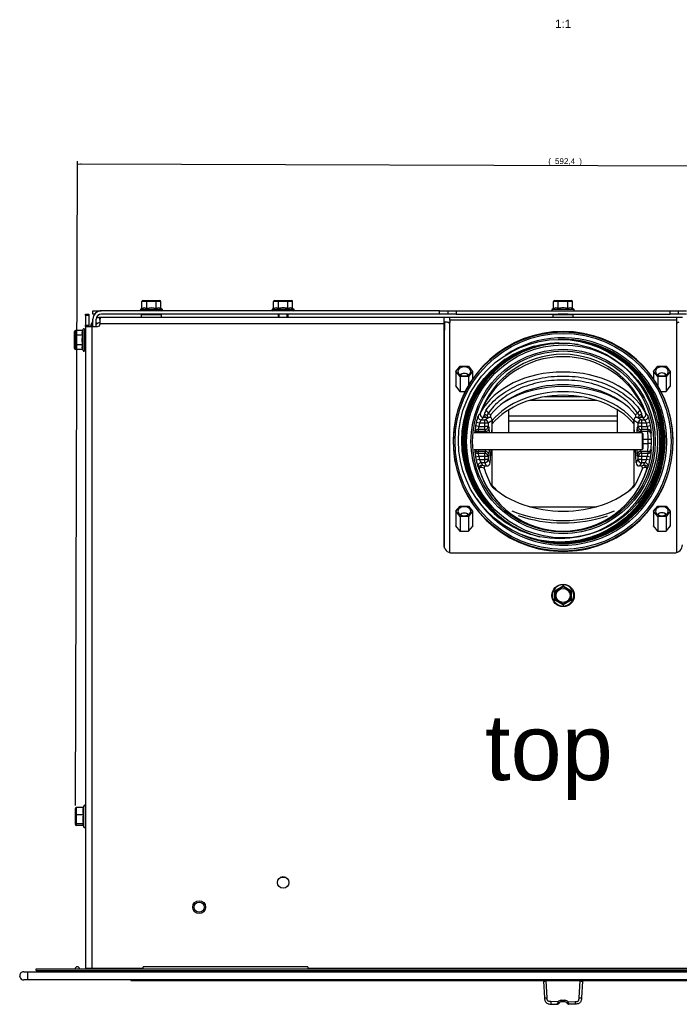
# Model space of a CAD drawing. Header units: millimetres. Extents: x -1876 to -393, y -289 to 978.
# Tile 1 of 14: x -1756 to -1355, y -289 to 308. Entities that reach past the tile are written whole.
import ezdxf
from ezdxf.enums import TextEntityAlignment as Align

# ---------------------------------------------------------------- set-up
doc = ezdxf.new("R2010")
doc.units = ezdxf.units.MM
for name, color, linetype in [('016158AM_NY', 7, 'Continuous'), ('016960_PRESSKRUV', 7, 'Continuous'), ('033147_SILIKON_S', 7, 'Continuous'), ('198268_PLÅT_KONV', 7, 'Continuous'), ('198269_PLÅT_KONV', 7, 'Continuous'), ('198271_STOSFÄSTE', 7, 'Continuous'), ('198272_BAKPLÅT_K', 7, 'Continuous'), ('198296_HÅLLPLÅT-', 7, 'Continuous'), ('198343_FRONT_PLÅ', 7, 'Continuous'), ('198345_STOS_PLÅT', 7, 'Continuous'), ('198504_GLASLIST_', 7, 'Continuous'), ('198505_GLASLIST_', 7, 'Continuous'), ('198567_SPJÄLLKNO', 7, 'Continuous'), ('198612_UPPHÄNGNI', 7, 'Continuous'), ('416099_SKRUV_M6S', 7, 'Continuous'), ('416123_PRESSKRUV', 7, 'Continuous'), ('603117_GLASFIBER', 7, 'Continuous'), ('603770_LUCKA_GLA', 7, 'Continuous'), ('603784_STOS_Ø125', 7, 'Continuous'), ('603854_KULSTOPP', 7, 'Continuous'), ('603865_ELDSTADSB', 7, 'Continuous'), ('803091_RAM_GLAS_', 7, 'Continuous'), ('Default', 7, 'Continuous'), ('SVART_SKIVA_CI6_', 7, 'Continuous')]:
    doc.layers.add(name, color=color, linetype=linetype)
doc.styles.add('SEACAD_Arial', font='arial.ttf')
doc.dimstyles.new('NIBE_ISO', dxfattribs={"dimtxt": 3.5, "dimasz": 2.45, "dimexe": 1.75, "dimexo": 1.75, "dimgap": 0.35, "dimtad": 1, "dimdec": 1, "dimdsep": 46, "dimtxsty": 'SEACAD_Arial', "dimblk1": '_SE_FILLED', "dimblk2": '_SE_FILLED', "dimsah": 1, "dimcen": 1.75, "dimadec": 1, "dimazin": 0, "dimtfac": 1, "dimtdec": 1, "dimtmove": 0, "dimatfit": 3, "dimfxl": 1, "dimtolj": 1, "dimarcsym": 0})

# ---------------------------------------------------------------- blocks, each defined once
blk = doc.blocks.new('SE2')
at = {"layer": '016158AM_NY', "color": 7, "linetype": 'Continuous'}
for p, q in [((73.85, 418.48), (73.85, 416.98)), ((86.15, 418.48), (73.85, 418.48)), ((86.15, 416.98), (86.15, 418.48)), ((323.85, 418.52), (323.85, 417.02)), ((336.15, 418.52), (323.85, 418.52)), ((336.15, 417.02), (336.15, 418.52)), ((264.92, 384.14), (267.46, 387.25)), ((264.92, 384.14), (264.92, 375.02)), ((267.46, 381.03), (264.92, 384.14)), ((267.46, 387.25), (272.54, 387.25)), ((272.54, 387.25), (275.08, 384.14)), ((275.08, 384.14), (272.54, 381.03)), ((275.08, 384.14), (275.08, 379.64)), ((384.92, 384.14), (387.46, 387.25)), ((384.92, 384.14), (384.92, 379.64)), ((387.46, 381.03), (384.92, 384.14)), ((387.46, 387.25), (392.54, 387.25)), ((392.54, 387.25), (395.08, 384.14)), ((395.08, 384.14), (392.54, 381.03)), ((395.08, 384.14), (395.08, 375.02)), ((267.46, 381.03), (267.46, 372.05)), ((272.54, 381.03), (267.46, 381.03)), ((272.54, 381.03), (272.54, 375.68)), ((387.46, 381.03), (387.46, 375.68)), ((392.54, 381.03), (387.46, 381.03)), ((392.54, 381.03), (392.54, 372.05)), ((264.92, 299.29), (267.46, 302.4)), ((264.92, 299.29), (264.92, 290.17)), ((267.46, 296.18), (264.92, 299.29)), ((267.46, 302.4), (272.54, 302.4)), ((272.54, 302.4), (275.08, 299.29)), ((275.08, 299.29), (272.54, 296.18)), ((275.08, 299.29), (275.08, 290.17)), ((384.92, 299.29), (387.46, 302.4)), ((384.92, 299.29), (384.92, 290.17)), ((387.46, 296.18), (384.92, 299.29)), ((387.46, 302.4), (392.54, 302.4)), ((392.54, 302.4), (395.08, 299.29)), ((395.08, 299.29), (392.54, 296.18)), ((395.08, 299.29), (395.08, 290.17)), ((267.46, 296.18), (267.46, 287.2)), ((272.54, 296.18), (267.46, 296.18)), ((272.54, 296.18), (272.54, 287.2)), ((387.46, 296.18), (387.46, 287.2)), ((392.54, 296.18), (387.46, 296.18)), ((392.54, 296.18), (392.54, 287.2))]:
    blk.add_line(p, q, dxfattribs=at)
for centre, major_axis, start_param, end_param in [((270, 384.14), (3.9, 0), 0, 3.141593), ((270, 384.14), (-3.9, 0), 0, 3.141593), ((390, 384.14), (3.9, 0), 0, 3.141593), ((390, 384.14), (-3.9, 0), 0, 3.141593), ((270, 372.12), (-6.15, 0), 2.688036, 2.858178), ((270, 299.29), (3.9, 0), 0, 3.141593), ((270, 299.29), (-3.9, 0), 0, 3.141593), ((390, 299.29), (3.9, 0), 0, 3.141593), ((390, 299.29), (-3.9, 0), 0, 3.141593)]:
    blk.add_ellipse(centre, major_axis=major_axis, ratio=0.707107, start_param=start_param, end_param=end_param, dxfattribs=at)
at = {"layer": '016960_PRESSKRUV', "color": 7, "linetype": 'Continuous'}
blk.add_circle((109, 58.98), 3.89, dxfattribs=at)
at = {"layer": '033147_SILIKON_S', "color": 7, "linetype": 'Continuous'}
for p, q in [((75, 21.48), (75, 22.78)), ((175, 22.78), (75, 22.78)), ((75, 19.78), (75, 20.48)), ((175, 22.78), (175, 21.48)), ((175, 20.48), (175, 19.78))]:
    blk.add_line(p, q, dxfattribs=at)
for start, end in [(7.66226, 172.33774), (212.23095, 327.76905)]:
    blk.add_arc((35, 21.28), 1.5, start, end, dxfattribs=at)
at = {"layer": '198268_PLÅT_KONV', "color": 7, "linetype": 'Continuous'}
for p, q in [((40, 418.98), (42, 418.98)), ((40, 418.1), (40, 418.98)), ((42, 418.98), (42, 418.1)), ((42, 418.1), (40, 418.1)), ((40, 418.1), (40, 412.31)), ((42, 418.1), (42, 412.31)), ((48.9, 413.08), (48.9, 416.98)), ((48.9, 416.98), (257.5, 416.98)), ((257.5, 413.08), (48.9, 413.08)), ((257.5, 416.98), (257.5, 413.08)), ((257.5, 413.08), (257.5, 278.98)), ((40, 412.31), (42, 412.31)), ((40, 411.49), (40, 412.31)), ((42, 411.49), (40, 411.49)), ((40, 411.49), (40.1, 411.43)), ((40, 411.49), (40, 21.98)), ((40.1, 411.43), (43.9, 411.43)), ((42, 412.31), (42, 411.49)), ((43.9, 411.43), (43.9, 21.98)), ((43.9, 411.43), (47.25, 411.43)), ((262.5, 273.98), (397.5, 273.98)), ((40, 21.98), (43.9, 21.98)), ((43.9, 21.98), (75, 21.98)), ((175, 21.98), (485, 21.98))]:
    blk.add_line(p, q, dxfattribs=at)
for centre, radius in [((160, 73.98), 3.5), ((109, 58.98), 3.1)]:
    blk.add_circle(centre, radius, dxfattribs=at)
for centre, radius, start, end in [((47.25, 413.08), 1.65, 270, 0), ((262.5, 278.98), 5, 180, 270), ((397.5, 278.98), 5, 270, 0)]:
    blk.add_arc(centre, radius, start, end, dxfattribs=at)
at = {"layer": '198269_PLÅT_KONV', "color": 7, "linetype": 'Continuous'}
for p, q in [((44.49, 414.81), (43.19, 412.31)), ((46.61, 412.65), (46.5, 412.43)), ((48.9, 413.97), (47.21, 413.29)), ((48.9, 413.99), (48.62, 416.95)), ((48.82, 416.97), (48.9, 416.14)), ((257.5, 416.98), (261.2, 416.98)), ((259.93, 413.98), (261.2, 413.98)), ((398.8, 416.98), (402.5, 416.98)), ((398.8, 413.98), (400.07, 413.98)), ((43.13, 412.06), (43.07, 411.45))]:
    blk.add_line(p, q, dxfattribs=at)
for centre, radius, start, end in [((49.2, 410.78), 6.2, 95.3398, 114.72465), ((49.2, 410.78), 3.19, 128.457, 144.14735), ((49.2, 410.78), 6.2, 93.49175, 95.34032), ((49.19, 410.78), 6.19, 165.74168, 168.06132), ((-66.29, -26.26), 451.78, 75.80439, 75.98301)]:
    blk.add_arc(centre, radius, start, end, dxfattribs=at)
for points in [[(46.5, 413.92), (46.74, 413.71), (46.98, 413.5), (47.21, 413.29)], [(46.61, 412.65), (46.57, 412.69), (46.54, 412.73), (46.5, 412.76)], [(43.19, 412.31), (43.63, 412.21), (44.06, 412.11), (44.5, 412.01)]]:
    blk.add_open_spline(points, degree=3, dxfattribs=at)
at = {"layer": '198271_STOSFÄSTE', "color": 7, "linetype": 'Continuous'}
for p, q in [((257.5, 414.18), (258, 414.18)), ((258, 414.18), (259.41, 414.18)), ((258, 414.18), (258, 409.18)), ((261.2, 415.21), (261.2, 417.02)), ((261.2, 417.02), (398.8, 417.02)), ((398.8, 415.21), (261.2, 415.21)), ((261.2, 415.21), (261.2, 413.79)), ((261.2, 274.15), (261.2, 413.79)), ((398.8, 417.02), (398.8, 415.21)), ((398.8, 415.21), (398.8, 413.79)), ((398.8, 413.79), (398.8, 274.15)), ((258, 409.18), (257.5, 409.18)), ((258, 276.8), (258, 409.18)), ((264.92, 375.59), (264.69, 375.3)), ((264.69, 375.3), (267.34, 372.05)), ((267.34, 372.05), (270.54, 372.05)), ((389.46, 372.05), (392.66, 372.05)), ((392.66, 372.05), (395.31, 375.3)), ((395.31, 375.3), (395.08, 375.59)), ((287, 346.82), (287, 354.46)), ((373, 354.46), (373, 346.82)), ((287, 314.84), (287, 336.82)), ((373, 336.82), (373, 314.84)), ((264.92, 290.73), (264.69, 290.45)), ((264.69, 290.45), (267.34, 287.2)), ((267.34, 287.2), (272.66, 287.2)), ((272.66, 287.2), (275.31, 290.45)), ((275.31, 290.45), (275.08, 290.73)), ((384.92, 290.73), (384.69, 290.45)), ((384.69, 290.45), (387.34, 287.2)), ((387.34, 287.2), (392.66, 287.2)), ((392.66, 287.2), (395.31, 290.45)), ((395.31, 290.45), (395.08, 290.73))]:
    blk.add_line(p, q, dxfattribs=at)
for centre, major_axis, start_param, end_param in [((261.2, 416.06), (-3.2, 0), 0.977849, 1.570796), ((398.8, 416.06), (-3.2, 0), 1.570796, 2.163743), ((330, 336.41), (-50, 0), 3.677119, 5.747659), ((330, 334.29), (50, 0), 0.535527, 2.606066), ((330, 332.88), (50, 0), 3.677119, 3.787328), ((330, 332.88), (50, 0), -0.645735, -0.535527)]:
    blk.add_ellipse(centre, major_axis=major_axis, ratio=0.707107, start_param=start_param, end_param=end_param, dxfattribs=at)
at = {"layer": '198272_BAKPLÅT_K', "color": 7, "linetype": 'Continuous'}
for p, q in [((44.5, 420.98), (49.5, 420.98)), ((44.5, 418.98), (44.5, 420.98)), ((45.6, 418.98), (44.5, 418.98)), ((49.5, 420.98), (49.5, 420.98)), ((255, 420.98), (49.7, 420.98)), ((255, 418.98), (49.7, 418.98)), ((255, 420.98), (260, 420.98)), ((255, 418.98), (255, 420.98)), ((260, 418.98), (255, 418.98)), ((260, 420.98), (260, 418.98)), ((260, 420.98), (265, 420.98)), ((265, 418.98), (260, 418.98)), ((265, 420.98), (395, 420.98)), ((265, 420.98), (265, 418.98)), ((265, 418.98), (395, 418.98)), ((395, 418.98), (395, 420.98)), ((395, 420.98), (400, 420.98)), ((400, 418.98), (395, 418.98)), ((400, 420.98), (405, 420.98)), ((400, 418.98), (400, 420.98)), ((405, 418.98), (400, 418.98)), ((44.5, 411.43), (44.5, 415.78)), ((46.5, 411.43), (46.5, 415.78))]:
    blk.add_line(p, q, dxfattribs=at)
for radius in [5.2, 3.2]:
    blk.add_arc((49.7, 415.78), radius, 90, 180, dxfattribs=at)
at = {"layer": '198296_HÅLLPLÅT-', "color": 7, "linetype": 'Continuous'}
for p, q in [((10, 21.48), (650, 21.48)), ((10, 20.48), (10, 21.48)), ((10, 20.48), (650, 20.48)), ((60, 21.98), (60, 21.48))]:
    blk.add_line(p, q, dxfattribs=at)
at = {"layer": '198343_FRONT_PLÅ', "color": 7, "linetype": 'Continuous'}
blk.add_line((161.8, 76.98), (158.2, 76.98), dxfattribs=at)
at = {"layer": '198345_STOS_PLÅT', "color": 7, "linetype": 'Continuous'}
for p, q in [((309.84, 366.65), (350.16, 366.65)), ((341.09, 368.77), (318.91, 368.77)), ((297, 346.82), (297, 360.85)), ((363, 346.82), (363, 360.85))]:
    blk.add_line(p, q, dxfattribs=at)
at = {"layer": '198504_GLASLIST_', "color": 7, "linetype": 'Continuous'}
for p, q in [((67.5, 14.78), (67.5, 14.45)), ((67.5, 14.45), (592.5, 14.45))]:
    blk.add_line(p, q, dxfattribs=at)
at = {"layer": '198505_GLASLIST_', "color": 7, "linetype": 'Continuous'}
for p, q in [((68.2, 14.38), (68.2, 14.45)), ((68.2, 14.38), (379.3, 14.38)), ((379.3, 14.38), (379.3, 14.45))]:
    blk.add_line(p, q, dxfattribs=at)
at = {"layer": '198567_SPJÄLLKNO', "color": 7, "linetype": 'Continuous'}
for p, q in [((318.18, 14.38), (318.19, 14.13)), ((318.19, 14.13), (318.77, 3.89)), ((319.69, 14.18), (319.68, 14.38)), ((320.26, 3.96), (319.69, 14.18)), ((339.74, 3.96), (340.31, 14.18)), ((340.31, 14.18), (340.32, 14.38)), ((341.81, 14.13), (341.23, 3.89)), ((341.82, 14.38), (341.81, 14.13)), ((322.56, 0.15), (326.6, 0)), ((326.9, 1.47), (322.63, 1.62)), ((327.53, 0.59), (327.54, 0.62)), ((328.9, 2.46), (331.1, 2.46)), ((328.9, 1.48), (328.9, 2.46)), ((331.1, 1.48), (328.9, 1.48)), ((331.1, 1.48), (331.1, 2.46)), ((332.47, 0.59), (332.46, 0.62)), ((333.1, 1.47), (337.37, 1.62)), ((337.44, 0.15), (333.4, 0))]:
    blk.add_line(p, q, dxfattribs=at)
for centre, radius, start, end in [((318.52, 27.29), 13.17, 268.5504, 275.07643), ((341.48, 27.29), 13.17, 264.92357, 271.4496), ((318.91, 17.06), 13.17, 269.39302, 275.91418), ((326.17, 0.13), 0.445, 342.34132, 354.80133), ((235.62, 2.84), 91.04, 358.26898, 358.64918), ((326.7, 1.03), 0.941, 264.91383, 333.74477), ((328.26, 0.55), 1.63, 145.92294, 174.90904), ((328.9, -0.04), 2.5, 90, 142.99082), ((328.9, -0.02), 1.5, 142.99104, 154.92429), ((328.9, -0.02), 1.5, 90, 142.99082), ((331.1, -0.04), 2.5, 37.00918, 90), ((331.1, -0.02), 1.5, 37.00918, 90), ((331.1, -0.02), 1.5, 25.07571, 37.00896), ((333.3, 1.03), 0.936, 206.0427, 275.2987), ((331.74, 0.55), 1.63, 5.09096, 34.07706), ((456, 3.7), 122.67, 181.39983, 181.68201), ((333.83, 0.13), 0.445, 185.19867, 197.65868), ((595.87, 13.95), 258.8, 182.73044, 183.05675), ((341.09, 17.06), 13.17, 264.08582, 270.60698)]:
    blk.add_arc(centre, radius, start, end, dxfattribs=at)
for centre, major_axis, start_param, end_param in [((326.9, 1.48), (0.799, -0.602), 4.722892, 6.283185), ((333.1, 1.48), (-0.799, -0.602), 0, 1.560293)]:
    blk.add_ellipse(centre, major_axis=major_axis, ratio=0.013937, start_param=start_param, end_param=end_param, dxfattribs=at)
for points, degree, knots in [([(318.77, 3.89), (318.79, 3.56), (318.81, 3.17), (318.94, 2.49), (319, 2.24), (319.22, 1.7), (319.39, 1.37), (320.04, 0.73), (320.37, 0.57), (320.92, 0.36), (321.16, 0.3), (321.84, 0.18), (322.23, 0.16), (322.56, 0.15)], 3, [0, 0, 0, 0, 0.25, 0.25, 0.375, 0.375, 0.5, 0.5, 0.625, 0.625, 0.75, 0.75, 1, 1, 1, 1]), ([(322.63, 1.62), (322.31, 1.63), (321.98, 1.65), (321.49, 1.74), (321.34, 1.78), (321.03, 1.9), (320.88, 1.98), (320.65, 2.21), (320.57, 2.36), (320.44, 2.66), (320.4, 2.82), (320.3, 3.3), (320.28, 3.63), (320.26, 3.96)], 3, [0, 0, 0, 0, 0.25, 0.25, 0.375, 0.375, 0.5, 0.5, 0.625, 0.625, 0.75, 0.75, 1, 1, 1, 1]), ([(322.63, 1.62), (322.62, 1.37), (322.61, 1.12), (322.58, 0.58), (322.57, 0.25), (322.56, 0.15), (322.56, 0.15), (322.56, 0.15)], 5, [0, 0, 0, 0, 0, 0, 0.5, 0.5, 1, 1, 1, 1, 1, 1]), ([(327.54, 0.62), (327.51, 0.55), (327.4, 0.52), (327.07, 0.55), (326.85, 0.61), (326.63, 0.7)], 3, [0, 0, 0, 0, 0.5, 0.5, 1, 1, 1, 1]), ([(332.46, 0.62), (332.46, 0.61), (332.48, 0.58), (332.52, 0.55), (332.61, 0.53), (332.72, 0.53), (332.82, 0.54), (332.88, 0.55), (332.95, 0.56), (333.02, 0.58), (333.1, 0.6), (333.18, 0.63), (333.27, 0.66), (333.34, 0.69), (333.37, 0.7)], 3, [0, 0, 0, 0, 0.06667, 0.172215, 0.316565, 0.499558, 0.551057, 0.605719, 0.663541, 0.724523, 0.788661, 0.855955, 0.926402, 1, 1, 1, 1]), ([(337.37, 1.62), (338.02, 1.65), (338.34, 1.71), (338.96, 1.82), (339.24, 2.09), (339.51, 2.36), (339.63, 2.98), (339.69, 3.3), (339.74, 3.96)], 2, [0, 0, 0, 0.25, 0.25, 0.5, 0.5, 0.75, 0.75, 1, 1, 1]), ([(341.23, 3.89), (341.22, 3.72), (341.2, 3.37), (341.13, 2.82), (341, 2.23), (340.76, 1.64), (340.38, 1.09), (339.82, 0.65), (339.11, 0.35), (338.3, 0.19), (337.73, 0.16), (337.44, 0.15)], 3, [0, 0, 0, 0, 0.082162, 0.17296, 0.271709, 0.375809, 0.483018, 0.596167, 0.721067, 0.857198, 1, 1, 1, 1])]:
    blk.add_open_spline(points, degree=degree, knots=knots, dxfattribs=at)
at = {"layer": '198612_UPPHÄNGNI', "color": 7, "linetype": 'Continuous'}
for p, q in [((44, 21.48), (44, 21.98)), ((58, 21.98), (58, 21.48))]:
    blk.add_line(p, q, dxfattribs=at)
for points, knots in [([(48.92, 21.98), (48.68, 21.86), (48.46, 21.74), (48.09, 21.55), (47.94, 21.48), (47.85, 21.48)], [0, 0, 0, 0, 0.472524, 0.472524, 1, 1, 1, 1]), ([(54.15, 21.48), (54.06, 21.48), (53.91, 21.55), (53.54, 21.74), (53.32, 21.86), (53.08, 21.98)], [0, 0, 0, 0, 0.527476, 0.527476, 1, 1, 1, 1])]:
    blk.add_open_spline(points, degree=3, knots=knots, dxfattribs=at)
at = {"layer": '416099_SKRUV_M6S', "color": 7, "linetype": 'Continuous'}
for p, q in [((74.23, 422.34), (74.23, 426.66)), ((77.15, 426.66), (74.23, 426.66)), ((74.8, 427.16), (77.44, 427.16)), ((77.15, 422.34), (77.15, 426.66)), ((82.93, 426.66), (77.15, 426.66)), ((77.44, 427.16), (82.63, 427.16)), ((82.63, 427.16), (85.2, 427.16)), ((82.93, 422.34), (82.93, 426.66)), ((85.77, 426.66), (82.93, 426.66)), ((85.77, 422.34), (85.77, 426.66)), ((154.23, 422.36), (154.23, 426.68)), ((157.11, 426.68), (154.23, 426.68)), ((154.8, 427.18), (157.4, 427.18)), ((157.11, 422.36), (157.11, 426.68)), ((162.89, 426.68), (157.11, 426.68)), ((157.4, 427.18), (162.6, 427.18)), ((162.6, 427.18), (165.2, 427.18)), ((162.89, 422.36), (162.89, 426.68)), ((165.77, 426.68), (162.89, 426.68)), ((165.77, 422.36), (165.77, 426.68)), ((324.23, 422.36), (324.23, 426.68)), ((327.11, 426.68), (324.23, 426.68)), ((324.8, 427.18), (327.4, 427.18)), ((327.11, 422.36), (327.11, 426.68)), ((332.89, 426.68), (327.11, 426.68)), ((327.4, 427.18), (332.6, 427.18)), ((332.6, 427.18), (335.2, 427.18)), ((332.89, 422.36), (332.89, 426.68)), ((335.77, 426.68), (332.89, 426.68)), ((335.77, 422.36), (335.77, 426.68)), ((74.23, 422.34), (73.52, 422.01)), ((73.52, 422.01), (86.48, 422.01)), ((77, 418.98), (77, 418.48)), ((83, 418.96), (77, 418.96)), ((77.61, 418.48), (77.61, 418.96)), ((82.39, 418.48), (82.39, 418.96)), ((83, 418.48), (83, 418.98)), ((86.48, 422.01), (85.77, 422.34)), ((154.23, 422.36), (153.52, 422.03)), ((153.52, 422.03), (166.48, 422.03)), ((157, 418.98), (157, 416.98)), ((163, 418.98), (157, 418.98)), ((157.61, 416.98), (157.61, 418.98)), ((162.39, 416.98), (162.39, 418.98)), ((163, 416.98), (163, 418.98)), ((166.48, 422.03), (165.77, 422.36)), ((324.23, 422.36), (323.52, 422.03)), ((323.52, 422.03), (336.48, 422.03)), ((327, 418.98), (327, 418.52)), ((333, 418.98), (327, 418.98)), ((327.61, 418.52), (327.61, 418.98)), ((332.39, 418.52), (332.39, 418.98)), ((333, 418.52), (333, 418.98)), ((336.48, 422.03), (335.77, 422.36)), ((33.32, 405.87), (33.32, 408.47)), ((38.14, 409.05), (33.82, 409.05)), ((33.82, 409.05), (33.82, 406.16)), ((38.47, 409.75), (38.14, 409.05)), ((38.47, 396.79), (38.47, 409.75)), ((39.52, 397.02), (39.52, 409.52)), ((33.32, 400.67), (33.32, 405.87)), ((33.32, 398.07), (33.32, 400.67)), ((38.14, 406.16), (33.82, 406.16)), ((33.82, 406.16), (33.82, 400.38)), ((40, 406.27), (39.52, 406.27)), ((38.14, 400.38), (33.82, 400.38)), ((33.82, 400.38), (33.82, 397.5)), ((38.14, 397.5), (33.82, 397.5)), ((38.14, 397.5), (38.47, 396.79)), ((39.52, 400.27), (40, 400.27)), ((325, 251.07), (330, 253.95)), ((325, 245.29), (325, 251.07)), ((325, 251.07), (325.5, 250.78)), ((330, 253.38), (325.5, 250.78)), ((330, 254.66), (330, 253.95)), ((330, 253.95), (335, 251.07)), ((330, 253.38), (330, 253.95)), ((334.5, 250.78), (330, 253.38)), ((334.5, 250.78), (335, 251.07)), ((335, 251.07), (335, 245.29)), ((325, 245.29), (325.5, 245.58)), ((330, 242.41), (325, 245.29)), ((325.5, 250.78), (325.5, 245.58)), ((325.5, 245.58), (330, 242.98)), ((330, 242.98), (334.5, 245.58)), ((335, 245.29), (330, 242.41)), ((334.5, 245.58), (334.5, 250.78)), ((334.5, 245.58), (335, 245.29)), ((330, 242.41), (330, 242.98)), ((330, 242.41), (330, 241.7)), ((38.97, 120.52), (38.48, 119.47)), ((38.97, 120.14), (38.64, 119.47)), ((38.97, 120.52), (38.97, 120.14)), ((38.97, 107.56), (38.97, 120.14)), ((33.82, 114.96), (33.82, 118.93)), ((33.82, 110.07), (33.82, 114.96)), ((38.64, 119.47), (34.32, 119.47)), ((34.32, 119.47), (34.32, 115.06)), ((38.64, 115.06), (34.32, 115.06)), ((34.32, 115.06), (34.32, 109.63)), ((33.82, 109.15), (33.82, 110.07)), ((38.64, 109.63), (34.32, 109.63)), ((34.32, 109.63), (34.32, 108.6)), ((38.48, 108.6), (34.32, 108.6)), ((38.34, 108.9), (38.97, 107.56))]:
    blk.add_line(p, q, dxfattribs=at)
for radius in [6.8, 4.25]:
    blk.add_circle((330, 248.18), radius, dxfattribs=at)
for centre, radius, start, end in [((73.75, 421.51), 0.55, 115, 255.15484), ((75.69, 419.51), 3.19, 62.6587, 117.3413), ((80.04, 410.89), 11.81, 75.8453, 104.1547), ((84.35, 419.68), 3.02, 61.82521, 118.17479), ((86.25, 421.51), 0.55, 284.84516, 65), ((153.75, 421.53), 0.55, 115, 270), ((155.67, 419.61), 3.11, 62.30653, 117.69347), ((164.33, 419.62), 3.09, 62.19071, 117.80929), ((166.25, 421.53), 0.55, 270, 65), ((323.75, 421.53), 0.55, 115, 270), ((325.67, 419.61), 3.11, 62.30653, 117.69347), ((334.33, 419.62), 3.09, 62.19071, 117.80929), ((336.25, 421.53), 0.55, 270, 65), ((40.88, 407.6), 3.09, 152.19071, 207.80929), ((38.97, 409.52), 0.55, 0, 155), ((40.89, 398.94), 3.11, 152.30653, 207.69347), ((38.97, 397.02), 0.55, 205, 360), ((330, 248.18), 6.48, 90, 270), ((330, 248.18), 6.48, 270, 90), ((39.47, 120.29), 0.55, 14.84516, 155), ((45.25, 117.27), 6.97, 161.54896, 198.45104), ((48.76, 112.34), 10.47, 164.96814, 195.03186), ((39.47, 107.79), 0.55, 205, 345.15484)]:
    blk.add_arc(centre, radius, start, end, dxfattribs=at)
for centre, major_axis, ratio, start_param, end_param in [((74.8, 426.66), (-0.577, 0), 0.866052, 4.712389, 6.283185), ((77.44, 426.66), (0, 0.5), 0.569496, 0, 1.570796), ((82.63, 426.66), (0, 0.5), 0.585169, 4.712389, 6.283185), ((85.2, 426.66), (-0.577, 0), 0.866052, 3.141593, 4.712389), ((154.8, 426.68), (-0.577, 0), 0.866025, 4.712389, 6.283185), ((157.4, 426.68), (0, 0.5), 0.57735, 0, 1.570796), ((162.6, 426.68), (0, 0.5), 0.57735, 4.712389, 6.283185), ((165.2, 426.68), (-0.577, 0), 0.866025, 3.141593, 4.712389), ((324.8, 426.68), (-0.577, 0), 0.866025, 4.712389, 6.283185), ((327.4, 426.68), (0, 0.5), 0.57735, 0, 1.570796), ((332.6, 426.68), (0, 0.5), 0.57735, 4.712389, 6.283185), ((335.2, 426.68), (-0.577, 0), 0.866025, 3.141593, 4.712389), ((33.82, 408.47), (0, -0.577), 0.866025, 3.141593, 4.712389), ((33.82, 405.87), (-0.5, 0), 0.57735, 4.712389, 6.283185), ((33.82, 400.67), (-0.5, 0), 0.57735, 0, 1.570796), ((33.82, 398.07), (0, -0.577), 0.866025, 4.712389, 6.283185), ((270.03, 380.81), (3, 0), 0.707107, 0.609717, 2.546554), ((270.03, 381.16), (2.5, 0), 0.707107, 0.439732, 2.718279), ((390, 381.09), (3, 0), 0.707107, 0.499484, 2.642108), ((390, 381.45), (2.5, 0), 0.707107, 0.297145, 2.844448), ((270.03, 296.06), (3, 0), 0.707107, 0.571034, 2.585722), ((270.03, 296.42), (-2.5, 0), 0.707107, 3.531451, 5.910356), ((390, 296.24), (3, 0), 0.707107, 0.499484, 2.642108), ((390, 296.59), (2.5, 0), 0.707107, 0.297145, 2.844448), ((34.32, 118.93), (0, -0.543), 0.920448, 3.141593, 4.712389), ((34.32, 114.96), (-0.5, 0), 0.204458, 4.712389, 6.283185), ((34.32, 110.07), (-0.5, 0), 0.88197, 0, 1.570796), ((34.32, 109.15), (0, -0.543), 0.920448, 4.712389, 6.283185)]:
    blk.add_ellipse(centre, major_axis=major_axis, ratio=ratio, start_param=start_param, end_param=end_param, dxfattribs=at)
for points, knots in [([(162.89, 422.36), (161.94, 422.58), (160.98, 422.72), (159.53, 422.72), (159.04, 422.69), (158.07, 422.56), (157.59, 422.47), (157.11, 422.36)], [0, 0, 0, 0, 0.5, 0.5, 0.75, 0.75, 1, 1, 1, 1]), ([(332.89, 422.36), (331.94, 422.58), (330.98, 422.72), (329.53, 422.72), (329.04, 422.69), (328.07, 422.56), (327.59, 422.47), (327.11, 422.36)], [0, 0, 0, 0, 0.5, 0.5, 0.75, 0.75, 1, 1, 1, 1]), ([(38.14, 406.16), (37.92, 405.21), (37.78, 404.25), (37.78, 402.8), (37.81, 402.31), (37.94, 401.34), (38.03, 400.86), (38.14, 400.38)], [0, 0, 0, 0, 0.5, 0.5, 0.75, 0.75, 1, 1, 1, 1]), ([(38.64, 109.63), (38.53, 109.54), (38.44, 109.46), (38.31, 109.29), (38.28, 109.2), (38.28, 109.06), (38.29, 109.01), (38.32, 108.95)], [0, 0, 0, 0, 0.379774, 0.379774, 0.759547, 0.759547, 1, 1, 1, 1])]:
    blk.add_open_spline(points, degree=3, knots=knots, dxfattribs=at)
at = {"layer": '416123_PRESSKRUV', "color": 7, "linetype": 'Continuous'}
for p, q in [((53.35, 21.75), (48.41, 21.75)), ((48.5, 21.66), (48.41, 21.57)), ((53.59, 21.57), (48.41, 21.57)), ((48.41, 21.57), (48.41, 21.48)), ((48.5, 21.66), (53.5, 21.66)), ((53.59, 21.57), (53.5, 21.66)), ((53.59, 21.48), (53.59, 21.57))]:
    blk.add_line(p, q, dxfattribs=at)
at = {"layer": '603117_GLASFIBER', "color": 7, "linetype": 'Continuous'}
for radius in [61.5, 59.5]:
    blk.add_circle((327.94, 342.05), radius, dxfattribs=at)
for centre, major_axis, start_param, end_param in [((330, 336.41), (-54.5, 0), 4.000248, 5.42453), ((330, 337.83), (-54.5, 0), 0.660902, 2.483023), ((330, 337.83), (-62.5, 0), 1.050006, 2.092537), ((330, 336.41), (-62.5, 0), 1.117562, 2.01782)]:
    blk.add_ellipse(centre, major_axis=major_axis, ratio=0.707107, start_param=start_param, end_param=end_param, dxfattribs=at)
at = {"layer": '603770_LUCKA_GLA', "color": 7, "linetype": 'Continuous'}
for p, q in [((67.95, 20.29), (67.85, 20.48)), ((68.51, 20.48), (68.44, 19.78))]:
    blk.add_line(p, q, dxfattribs=at)
blk.add_arc((69.74, 21.18), 2, 206.56505, 224.43833, dxfattribs=at)
at = {"layer": '603784_STOS_Ø125', "color": 7, "linetype": 'Continuous'}
for p, q in [((284.52, 358.63), (286.22, 358.01)), ((373.78, 358.01), (375.48, 358.63)), ((279.23, 352.67), (277.28, 353.09)), ((282.41, 352.67), (279.23, 352.67)), ((280.34, 354.67), (282.41, 354.67)), ((281.27, 356.16), (281.59, 356.14)), ((283.19, 356.14), (281.59, 356.14)), ((282.41, 354.67), (284.64, 356.16)), ((282.41, 352.67), (282.41, 354.67)), ((282.41, 350.8), (282.41, 352.67)), ((284.41, 352.67), (282.41, 352.67)), ((286.97, 354.37), (284.41, 352.67)), ((284.41, 352.67), (284.41, 350.8)), ((286.97, 354.37), (286.57, 346.82)), ((373.43, 346.82), (373.03, 354.37)), ((375.59, 352.67), (373.03, 354.37)), ((375.36, 356.16), (377.59, 354.67)), ((375.59, 350.8), (375.59, 352.67)), ((377.59, 352.67), (375.59, 352.67)), ((378.41, 356.14), (376.81, 356.14)), ((377.59, 354.67), (379.66, 354.67)), ((377.59, 354.67), (377.59, 352.67)), ((377.59, 352.67), (377.59, 350.8)), ((380.77, 352.67), (377.59, 352.67)), ((378.41, 356.14), (378.73, 356.16)), ((382.72, 353.09), (380.77, 352.67)), ((278.86, 350.8), (276.89, 351.15)), ((282.41, 348.81), (278.37, 348.81)), ((278.48, 347.79), (283.02, 347.79)), ((278.86, 350.8), (282.41, 350.8)), ((282.41, 348.81), (282.41, 350.8)), ((284.41, 350.8), (282.41, 350.8)), ((283.02, 347.79), (282.41, 348.81)), ((284.41, 350.8), (285.02, 349.78)), ((374.98, 349.78), (375.59, 350.8)), ((377.59, 350.8), (375.59, 350.8)), ((377.59, 348.81), (376.98, 347.79)), ((376.98, 347.79), (381.52, 347.79)), ((377.59, 350.8), (381.14, 350.8)), ((377.59, 350.8), (377.59, 348.81)), ((381.63, 348.81), (377.59, 348.81)), ((383.11, 351.15), (381.14, 350.8)), ((381.62, 342.81), (378.55, 342.81)), ((383.62, 342.86), (381.62, 342.81)), ((283.02, 335.47), (278.48, 335.47)), ((282.41, 334.45), (283.02, 335.47)), ((286.05, 336.82), (285.62, 328.63)), ((374.38, 328.63), (373.95, 336.82)), ((376.98, 335.47), (377.59, 334.45)), ((381.52, 335.47), (376.98, 335.47)), ((378.55, 340.45), (381.62, 340.45)), ((383.62, 340.4), (381.62, 340.45)), ((278.86, 332.46), (276.89, 332.11)), ((279.22, 330.65), (277.27, 330.23)), ((278.37, 334.45), (282.41, 334.45)), ((282.41, 332.46), (278.86, 332.46)), ((279.22, 330.65), (282.41, 330.65)), ((282.41, 332.46), (282.41, 334.45)), ((282.41, 330.65), (282.41, 332.46)), ((284.41, 332.46), (282.41, 332.46)), ((282.41, 328.66), (282.41, 330.65)), ((284.41, 330.65), (282.41, 330.65)), ((285.02, 333.48), (284.41, 332.46)), ((284.41, 332.46), (284.41, 330.65)), ((284.41, 330.65), (285.62, 328.63)), ((374.38, 328.63), (375.59, 330.65)), ((375.59, 332.46), (374.98, 333.48)), ((375.59, 330.65), (375.59, 332.46)), ((377.59, 332.46), (375.59, 332.46)), ((377.59, 330.65), (375.59, 330.65)), ((377.59, 334.45), (381.63, 334.45)), ((377.59, 334.45), (377.59, 332.46)), ((377.59, 332.46), (377.59, 330.65)), ((381.14, 332.46), (377.59, 332.46)), ((377.59, 330.65), (380.78, 330.65)), ((377.59, 330.65), (377.59, 328.66)), ((382.73, 330.23), (380.78, 330.65)), ((383.11, 332.11), (381.14, 332.46)), ((282.14, 325.39), (280.25, 325.77)), ((282.41, 328.66), (280.32, 328.66)), ((281.03, 327.3), (282.17, 327.08)), ((282.05, 326.79), (283.53, 326.79)), ((283.53, 326.79), (282.41, 328.66)), ((378.2, 325.38), (375.92, 320.06)), ((377.59, 328.66), (376.47, 326.79)), ((376.96, 326.79), (376.47, 326.79)), ((376.96, 326.79), (378.97, 327.31)), ((379.68, 328.66), (377.59, 328.66)), ((375.78, 319.72), (375.92, 320.06)), ((315.08, 276.53), (318.49, 275.86)), ((341.51, 275.86), (344.92, 276.53))]:
    blk.add_line(p, q, dxfattribs=at)
for radius in [66.58, 65.58, 58.56, 55.98, 54.98]:
    blk.add_circle((330, 341.63), radius, dxfattribs=at)
for centre, radius, start, end in [((330, 341.63), 66.79, 282.90766, 257.09234), ((330, 341.63), 59.97, 92.54983, 244.65041), ((330, 341.63), 59.56, 81.11995, 256.08029), ((330, 341.63), 62.98, 0, 123.89269), ((330, 341.63), 61.98, 0, 92.68382), ((330, 341.63), 61.51, 0, 79.8762), ((330, 341.63), 60.47, 106.97585, 230.22439), ((330, 341.29), 53.28, 19.1237, 160.8763), ((330, 341.63), 61.01, 0, 66.12465), ((330, 341.63), 61.01, 125.17381, 212.02643), ((330, 339.25), 53.83, 22.14707, 157.85293), ((330, 341.63), 60.47, 0, 50.21235), ((330, 341.63), 61.51, 151.71582, 185.48442), ((330, 341.63), 59.97, 0, 32.74918), ((338.89, 308.7), 77.54, 139.80244, 141.23743), ((302.74, 348.87), 24.99, 154.73961, 157.91795), ((281.38, 358.21), 1.8, 162.66051, 178.00539), ((288.3, 356.88), 6.26, 145.1481, 171.45409), ((285.84, 357.12), 2, 131.0985, 176.04587), ((374.14, 357.11), 2.02, 4.19322, 48.66241), ((371.7, 356.88), 6.26, 8.54612, 34.8517), ((357.26, 348.87), 24.99, 22.08205, 25.26039), ((321.12, 308.7), 77.53, 38.76247, 40.19767), ((378.62, 358.21), 1.8, 1.99783, 17.33628), ((330, 341.63), 53.95, 167.73249, 169.83367), ((310.66, 346.1), 34.1, 160.92657, 168.16894), ((330, 341.63), 51.95, 167.73249, 169.83367), ((288.96, 348.59), 10.55, 144.78951, 157.22439), ((281.6, 358.16), 2.02, 176.76393, 260.55361), ((284.76, 358.34), 2.71, 191.4313, 234.62013), ((283.34, 405.32), 49.19, 269.83512, 271.52471), ((284.72, 353.81), 2.35, 85.38943, 91.93814), ((285.3, 353.19), 2.99, 70.89902, 97.54392), ((374.7, 353.19), 2.99, 82.45608, 109.10098), ((375.28, 353.81), 2.35, 88.06186, 94.61057), ((376.66, 405.34), 49.2, 268.47547, 270.16469), ((375.24, 358.34), 2.71, 305.37987, 348.5687), ((378.4, 358.16), 2.02, 279.42914, 3.25332), ((370.76, 348.43), 10.87, 22.95986, 35.02624), ((330, 341.63), 51.95, 10.16633, 12.26751), ((349.35, 346.1), 34.1, 11.83049, 19.074), ((330, 341.63), 53.95, 10.16633, 12.26751), ((330, 341.63), 59.56, 0, 11.47642), ((310.39, 344.9), 34.07, 169.41635, 176.43261), ((286.77, 347.79), 8.46, 159.15457, 173.09123), ((425.63, 342.14), 147.26, 177.79852, 178.16377), ((373.05, 347.75), 8.65, 7.06018, 20.69402), ((234.1, 342.13), 147.53, 0.26469, 2.19974), ((349.61, 344.89), 34.08, 3.56797, 10.58307), ((327.81, 352.19), 56.05, 353.61559, 354.69888), ((330, 341.63), 62.98, 213.30755, 360), ((330, 341.63), 61.98, 244.51642, 0), ((330, 341.63), 61.51, 257.32404, 0), ((330, 341.63), 61.01, 271.0756, 0), ((330, 341.63), 60.47, 286.98789, 360), ((330, 341.63), 59.97, 304.45106, 360), ((330, 341.63), 59.56, 325.72382, 0), ((330, 341.63), 51.64, 358.6897, 1.3103), ((323.47, 342.22), 60.15, 0.60772, 3.56676), ((330, 341.63), 53.64, 358.6897, 1.3103), ((332.19, 331.07), 56.05, 174.1137, 174.69888), ((310.39, 338.37), 34.08, 183.56797, 190.58307), ((425.9, 341.13), 147.53, 181.67758, 182.19974), ((234.37, 341.13), 147.26, 357.79852, 359.73704), ((349.61, 338.37), 34.07, 349.41635, 356.43261), ((323.57, 341.04), 60.06, 356.43089, 359.39463), ((327.81, 331.07), 56.05, 5.30111, 6.38442), ((330, 341.63), 53.95, 190.16633, 192.20095), ((311.52, 337.4), 35, 191.81658, 198.84681), ((286.95, 335.52), 8.65, 187.06018, 200.69402), ((330, 341.63), 51.95, 190.16633, 192.20095), ((289.22, 334.85), 10.84, 202.77309, 214.80946), ((370.78, 334.85), 10.84, 325.19076, 337.22669), ((330, 341.63), 51.95, 347.79905, 349.83367), ((373.23, 335.47), 8.46, 339.15457, 353.09123), ((348.47, 337.4), 35, 341.15377, 348.18284), ((330, 341.63), 53.95, 347.79905, 349.83367), ((331.66, 352.8), 59.58, 206.62901, 207.71133), ((330, 340.69), 53.42, 196.98685, 343.01608), ((329.99, 340.55), 53.27, 197.14597, 342.8353), ((384.16, 304.2), 22.01, 101.52711, 105.70689), ((328.33, 352.8), 59.59, 332.29157, 333.37094)]:
    blk.add_arc(centre, radius, start, end, dxfattribs=at)
for centre, major_axis, ratio, start_param, end_param in [((330, 346.04), (-53.39, 0), 0.707107, 3.507357, 5.917421), ((330, 340.39), (-50.38, 0), 0.707107, 3.658885, 5.765893), ((282.72, 359.24), (-1.66, 1.12), 0.638326, 3.547716, 4.868697), ((377.28, 359.24), (1.66, 1.12), 0.638326, 1.414488, 2.735469), ((280.34, 356.67), (1.54, -1.27), 0.998977, 3.537771, 5.401717), ((330, 300.05), (0, 79.19), 0.866113, 0.783713, 0.809674), ((330, 344.62), (-51.39, 0), 0.707107, -0.371281, -0.323183), ((282.11, 356.39), (1.96, 0.41), 0.699521, 0.35929, 1.425737), ((282.41, 352.67), (1.11, -1.66), 0.998023, 0.983941, 2.552911), ((284.97, 354.37), (1.04, 1.83), 0.936909, 5.20436, 6.113914), ((375.03, 354.37), (-1.04, 1.83), 0.936909, 0.169271, 1.078826), ((377.59, 352.67), (1.11, 1.66), 0.998023, 0.588682, 2.157652), ((377.89, 356.39), (-1.96, 0.41), 0.699521, 4.857448, 5.923896), ((330, 344.62), (51.39, 0), 0.707107, 0.323183, 0.371281), ((330, 300.05), (0, 79.19), 0.866113, -0.809674, -0.783713), ((379.66, 356.67), (1.54, 1.27), 0.998977, 4.023061, 5.887007), ((278.37, 346.82), (1.99, 0.2), 0.996157, 1.471424, 2.940994), ((278.48, 345.8), (1.99, 0.24), 0.996141, 1.452577, 2.487696), ((330, 354.19), (0, -52.96), 0.979895, 4.814174, 4.833473), ((282.41, 350.8), (1.72, 1.03), 0.99484, 4.174966, 5.741201), ((283.02, 349.78), (1.72, 1.03), 0.99484, 4.174966, 5.741201), ((282.99, 342.81), (0, 5), 0.073371, -0.64217, -0.087266), ((284.99, 342.81), (0, 7), 0.052408, -0.961856, -0.087266), ((375.01, 342.81), (0, 7), 0.052408, 0.087266, 0.961856), ((376.98, 349.78), (1.72, -1.03), 0.99484, 3.683577, 5.249812), ((377.59, 350.8), (1.72, -1.03), 0.99484, 3.683577, 5.249812), ((377.01, 342.81), (0, 5), 0.073371, 0.087266, 0.64217), ((330, 354.19), (0, -52.96), 0.979895, 1.449712, 1.469011), ((381.52, 345.8), (1.99, -0.24), 0.996141, 0.200181, 1.689015), ((381.63, 346.82), (1.99, -0.2), 0.996157, 0.200599, 1.670168), ((278.37, 336.45), (1.99, -0.2), 0.996157, 3.342191, 4.811761), ((278.48, 337.46), (1.99, -0.24), 0.996141, 3.59082, 4.830608), ((330, 329.07), (0, 52.96), 0.979895, 1.449712, 1.469011), ((282.99, 340.45), (0, -5), 0.073371, 0.087266, 0.757031), ((283.02, 333.48), (1.72, -1.03), 0.99484, 0.541985, 2.10822), ((284.99, 340.45), (0, -7), 0.052408, 0.087266, 1.024883), ((375.01, 340.45), (0, -7), 0.052408, -1.024883, -0.087266), ((376.98, 333.48), (1.72, 1.03), 0.99484, 1.033373, 2.599608), ((377.01, 340.45), (0, -5), 0.073371, -0.757031, -0.087266), ((381.52, 337.46), (1.99, 0.24), 0.996141, 4.59417, 6.083005), ((330, 329.07), (0, 52.96), 0.979895, 4.814175, 4.833473), ((381.63, 336.45), (1.99, 0.2), 0.996157, 4.613017, 6.082587), ((282.41, 332.46), (1.72, -1.03), 0.99484, 0.541985, 2.10822), ((282.41, 330.65), (1.72, 1.03), 0.99484, 4.174966, 5.741201), ((377.59, 332.46), (1.72, 1.03), 0.99484, 1.033373, 2.599608), ((377.59, 330.65), (1.72, -1.03), 0.99484, 3.683577, 5.249812), ((280.32, 326.67), (1.78, 0.91), 0.995214, 1.10147, 2.962037), ((279.87, 325.4), (-0.956, -0.292), 0.696425, 0.024322, 0.439575), ((281.03, 326.3), (0.191, 0.982), 0.908937, 0.210593, 2.315873), ((330, 355.02), (0, -57.15), 0.979895, 5.191918, 5.21888), ((283.62, 328.64), (1.96, 0.49), 0.910931, 4.445958, 6.012193), ((376.38, 328.64), (1.96, -0.49), 0.910931, 3.412585, 4.97882), ((330, 355.02), (0, -57.15), 0.979895, 1.064493, 1.091267), ((378.97, 326.31), (-0.204, 0.979), 0.919325, 3.934451, 6.059844), ((379.68, 326.67), (1.78, -0.91), 0.995214, 0.179555, 2.040123), ((380.13, 325.4), (0.956, -0.292), 0.696063, 5.802081, 6.258875), ((330, 347.69), (0, 72.76), 0.996522, 2.982202, 3.300983)]:
    blk.add_ellipse(centre, major_axis=major_axis, ratio=ratio, start_param=start_param, end_param=end_param, dxfattribs=at)
for points, knots in [([(283.16, 360.46), (285.27, 363.59), (288.01, 366.5), (292.84, 370.33), (294.57, 371.53), (298.3, 373.77), (300.28, 374.79), (304.38, 376.62), (306.51, 377.43), (310.94, 378.84), (313.26, 379.44), (320.28, 380.88), (325.07, 381.36), (334.89, 381.36), (339.79, 380.87), (346.78, 379.43), (349.06, 378.84), (353.51, 377.42), (355.68, 376.6), (359.78, 374.77), (361.73, 373.75), (365.43, 371.53), (367.19, 370.32), (372.05, 366.44), (374.73, 363.59), (376.84, 360.46)], [0, 0, 0, 0, 0.125, 0.125, 0.1875, 0.1875, 0.25, 0.25, 0.3125, 0.3125, 0.375, 0.375, 0.5, 0.5, 0.625, 0.625, 0.6875, 0.6875, 0.75, 0.75, 0.8125, 0.8125, 0.875, 0.875, 1, 1, 1, 1]), ([(375.48, 358.63), (373.43, 361.67), (370.83, 364.44), (366.11, 368.2), (364.4, 369.39), (360.81, 371.54), (358.91, 372.53), (354.93, 374.31), (352.83, 375.11), (348.5, 376.48), (346.29, 377.06), (339.5, 378.45), (334.74, 378.93), (325.21, 378.93), (320.56, 378.46), (313.74, 377.07), (311.49, 376.48), (307.19, 375.11), (305.12, 374.33), (301.14, 372.55), (299.22, 371.55), (295.6, 369.38), (293.91, 368.22), (289.23, 364.49), (286.57, 361.67), (284.52, 358.63)], [0, 0, 0, 0, 0.125, 0.125, 0.1875, 0.1875, 0.25, 0.25, 0.3125, 0.3125, 0.375, 0.375, 0.5, 0.5, 0.625, 0.625, 0.6875, 0.6875, 0.75, 0.75, 0.8125, 0.8125, 0.875, 0.875, 1, 1, 1, 1]), ([(283.84, 357.26), (283.84, 357.16), (283.84, 357.05), (283.89, 356.84), (283.94, 356.74), (284.04, 356.58), (284.09, 356.53), (284.19, 356.43), (284.26, 356.38), (284.41, 356.29), (284.5, 356.25), (284.69, 356.19), (284.8, 356.16), (284.91, 356.15)], [0, 0, 0, 0, 0.25, 0.25, 0.5, 0.5, 0.625, 0.625, 0.75, 0.75, 0.875, 0.875, 1, 1, 1, 1]), ([(286.22, 358.01), (286.09, 357.85), (286, 357.69), (285.86, 357.35), (285.82, 357.17), (285.82, 356.91), (285.83, 356.82), (285.86, 356.65), (285.89, 356.56), (286, 356.31), (286.12, 356.15), (286.28, 356.01)], [0, 0, 0, 0, 0.25, 0.25, 0.5, 0.5, 0.625, 0.625, 0.75, 0.75, 1, 1, 1, 1]), ([(373.72, 356.01), (373.88, 356.15), (374, 356.3), (374.15, 356.64), (374.18, 356.82), (374.18, 357.17), (374.14, 357.35), (374, 357.69), (373.91, 357.85), (373.78, 358.01)], [0, 0, 0, 0, 0.25, 0.25, 0.5, 0.5, 0.75, 0.75, 1, 1, 1, 1]), ([(375.09, 356.15), (375.2, 356.16), (375.3, 356.19), (375.5, 356.25), (375.59, 356.29), (375.74, 356.38), (375.81, 356.43), (375.91, 356.53), (375.96, 356.58), (376.06, 356.74), (376.11, 356.84), (376.16, 357.05), (376.16, 357.16), (376.16, 357.26)], [0, 0, 0, 0, 0.125, 0.125, 0.25, 0.25, 0.375, 0.375, 0.5, 0.5, 0.75, 0.75, 1, 1, 1, 1]), ([(278.92, 325.09), (278.88, 325.19), (278.86, 325.3), (278.84, 325.49), (278.83, 325.59), (278.85, 325.85), (278.88, 326.01), (278.99, 326.3), (279.06, 326.42), (279.22, 326.65), (279.32, 326.75), (279.63, 327.01), (279.87, 327.14), (280.41, 327.3), (280.7, 327.33), (281.03, 327.3)], [0, 0, 0, 0, 0.0625, 0.0625, 0.125, 0.125, 0.25, 0.25, 0.375, 0.375, 0.5, 0.5, 0.75, 0.75, 1, 1, 1, 1]), ([(280.25, 325.77), (280.08, 325.8), (279.93, 325.8), (279.65, 325.76), (279.52, 325.72), (279.3, 325.6), (279.21, 325.51), (279.1, 325.33), (279.08, 325.26), (279.06, 325.13), (279.05, 325.09), (279.06, 324.98), (279.07, 324.92), (279.09, 324.85)], [0, 0, 0, 0, 0.25, 0.25, 0.5, 0.5, 0.75, 0.75, 0.875, 0.875, 0.9375, 0.9375, 1, 1, 1, 1]), ([(282.17, 327.08), (282.14, 327.06), (282.11, 327.01), (282.06, 326.86), (282.04, 326.76), (282.02, 326.56), (282.01, 326.48), (282.01, 326.3), (282.01, 326.2), (282.03, 325.98), (282.04, 325.85), (282.08, 325.66), (282.09, 325.6), (282.12, 325.49), (282.13, 325.44), (282.14, 325.39)], [0, 0, 0, 0, 0.25, 0.25, 0.5, 0.5, 0.625, 0.625, 0.75, 0.75, 0.875, 0.875, 0.9375, 0.9375, 1, 1, 1, 1]), ([(378.2, 325.38), (378.23, 325.46), (378.25, 325.54), (378.26, 325.69), (378.25, 325.77), (378.21, 325.92), (378.18, 326), (378.11, 326.14), (378.06, 326.22), (377.9, 326.42), (377.75, 326.54), (377.4, 326.73), (377.19, 326.79), (376.96, 326.79)], [0, 0, 0, 0, 0.125, 0.125, 0.25, 0.25, 0.375, 0.375, 0.5, 0.5, 0.75, 0.75, 1, 1, 1, 1]), ([(378.97, 327.31), (379.28, 327.34), (379.57, 327.32), (379.97, 327.21), (380.1, 327.16), (380.34, 327.03), (380.46, 326.96), (380.77, 326.7), (380.95, 326.47), (381.12, 326.02), (381.16, 325.86), (381.17, 325.59), (381.17, 325.49), (381.14, 325.3), (381.12, 325.2), (381.09, 325.09)], [0, 0, 0, 0, 0.25, 0.25, 0.375, 0.375, 0.5, 0.5, 0.75, 0.75, 0.875, 0.875, 0.9375, 0.9375, 1, 1, 1, 1]), ([(380.89, 324.83), (380.91, 324.9), (380.92, 324.96), (380.93, 325.07), (380.92, 325.12), (380.9, 325.25), (380.87, 325.33), (380.77, 325.51), (380.67, 325.6), (380.45, 325.73), (380.32, 325.77), (380.06, 325.8), (379.91, 325.79), (379.76, 325.76)], [0, 0, 0, 0, 0.0625, 0.0625, 0.125, 0.125, 0.25, 0.25, 0.5, 0.5, 0.75, 0.75, 1, 1, 1, 1])]:
    blk.add_open_spline(points, degree=3, knots=knots, dxfattribs=at)
for points in [[(286.95, 314.19), (284.9, 317.82), (283.32, 321.57), (282.14, 325.39)], [(375.78, 319.71), (374.99, 317.87), (374.1, 316.05), (373.1, 314.27)]]:
    blk.add_open_spline(points, degree=3, dxfattribs=at)
at = {"layer": '603854_KULSTOPP', "color": 7, "linetype": 'Continuous'}
for p, q in [((378.05, 346.82), (276.05, 346.82)), ((378.05, 346.82), (378.05, 336.82)), ((378.55, 346.32), (378.05, 346.82)), ((378.55, 337.32), (378.55, 346.32)), ((276.05, 336.82), (378.05, 336.82)), ((378.05, 336.82), (378.55, 337.32))]:
    blk.add_line(p, q, dxfattribs=at)
at = {"layer": '603865_ELDSTADSB', "color": 7, "linetype": 'Continuous'}
for p, q in [((297, 357.23), (363, 357.23)), ((363, 353.94), (297, 353.94)), ((309.75, 302.05), (350.25, 302.05))]:
    blk.add_line(p, q, dxfattribs=at)
at = {"layer": '803091_RAM_GLAS_', "color": 7, "linetype": 'Continuous'}
for p, q in [((2.5, 19.78), (5, 19.78)), ((5, 14.78), (5, 19.78)), ((5, 19.78), (655, 19.78)), ((5, 14.78), (2.5, 14.78)), ((655, 14.78), (5, 14.78))]:
    blk.add_line(p, q, dxfattribs=at)
for start, end in [(90, 191.53696), (193.88654, 270)]:
    blk.add_arc((2.5, 17.28), 2.5, start, end, dxfattribs=at)
at = {"layer": 'SVART_SKIVA_CI6_', "color": 7, "linetype": 'Continuous'}
blk.add_line((0, 16.68), (0, 16.78), dxfattribs=at)
blk = doc.blocks.new('DMBLK12')
at = {"layer": 'Default', "linetype": 'Continuous'}
for points in [[(-1718.16, 221.09), (-1720.62, 220.69), (-1718.17, 220.27)], [(-1130.7, 219.27), (-1130.7, 218.45), (-1128.25, 218.85)]]:
    blk.add_hatch(color=7, dxfattribs=at).paths.add_polyline_path(points)
at = {"layer": 'Default', "color": 7, "linetype": 'Continuous'}
for p, q in [((-1721.82, -168.68), (-1720.61, 222.44)), ((-1720.62, 220.69), (-1128.25, 218.85)), ((-1129.46, -170.52), (-1128.25, 220.6))]:
    blk.add_line(p, q, dxfattribs=at)
at = {"layer": 'Default', "color": 7, "linetype": 'Continuous', "style": 'SEACAD_Arial'}
for s, p in [('(', (-1434.63, 224.18)), ('592,4', (-1430.58, 224.16)), (')', (-1415.81, 224.12))]:
    blk.add_text(s, height=3.5, rotation=359.82224, dxfattribs=at).set_placement(p, align=Align.TOP_LEFT)
blk = doc.blocks.new('_SE_FILLED')
at = {"color": 0}
blk.add_line((0, 0), (-1, 0), dxfattribs=at)
blk.add_solid([(0, 0), (-1, -0.1665), (-1, 0.1665), (0, 0)], dxfattribs=at)

msp = doc.modelspace()

# ---------------------------------------------------------------- block references
at = {"layer": 'Default', "color": 7}
msp.add_blockref('SE2', (-1755.65, -289.36), dxfattribs=at)

# ---------------------------------------------------------------- texts
at = {"layer": 'Default', "attachment_point": 1}
for s, insert, char_height, width in [('{\\fArial|b0||i0||c0|p34;\\C7;\\H5.005;\\W1.;1}', (-1430.54, 308.28), 5.005, 3.917), ('{\\fArial|b0||i0||c0|p34;\\C7;\\H5.005;\\W1.;:}', (-1426.63, 308.28), 5.005, 1.9585), ('{\\fArial|b0||i0||c0|p34;\\C7;\\H5.005;\\W1.;1}', (-1424.67, 308.28), 5.005, 3.917), ('{\\fArial|b0||i0||c0|p34;\\C7;\\H40.;\\W1.;top}', (-1473.07, -113.32), 40, 86.087)]:
    msp.add_mtext(s, dxfattribs=dict(at, insert=insert, char_height=char_height, width=width))

# ---------------------------------------------------------------- dimensions: what is measured, and where the dimension line sits
at = {"layer": 'Default', "color": 7, "linetype": 'Continuous'}
dim = msp.add_linear_dim(base=(-1720.62, 220.69), p1=(-1721.83, -170.43), p2=(-1129.47, -172.27), angle=359.82224, text='\\A1;( <> )', dimstyle='NIBE_ISO', dxfattribs=at)
dim.commit()
dim.dimension.update_dxf_attribs({"geometry": 'DMBLK12', "text_midpoint": (-1424.43, 219.77), "dimtype": 161})

doc.saveas('drawing.dxf')
